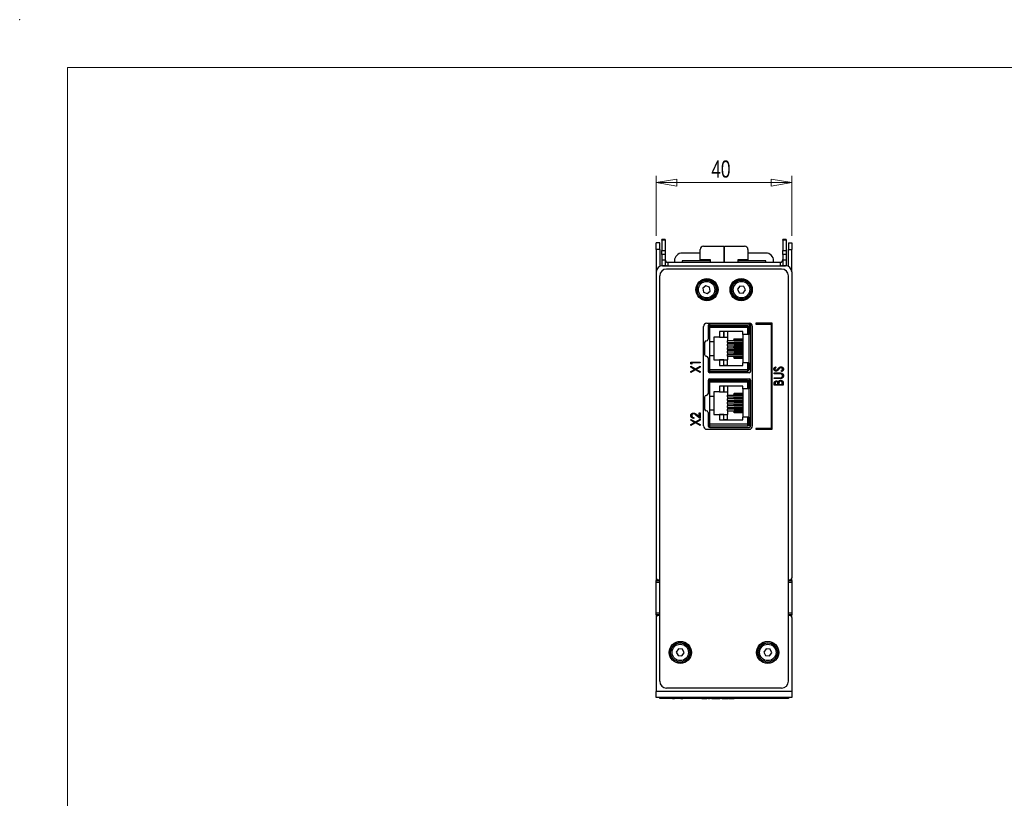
# Model space of a CAD drawing. Header units: millimetres. Extents: x 0 to 420, y 0 to 297.
# Tile 6 of 19: x 0 to 144, y 183 to 297. Entities that reach past the tile are written whole.
import ezdxf

# ---------------------------------------------------------------- set-up
doc = ezdxf.new("R2010")
doc.units = ezdxf.units.MM
doc.header["$PDSIZE"] = -1
doc.styles.add('SLDTEXTSTYLE1', font='TXT', dxfattribs={"width": 0.75})
doc.dimstyles.new('SLDDIMSTYLE0', dxfattribs={"dimtxt": 2.5, "dimasz": 3, "dimexe": 0, "dimexo": 0.0625, "dimtad": 1, "dimdec": 0, "dimlfac": 2, "dimrnd": 1e-09, "dimzin": 12, "dimdsep": 46, "dimtxsty": 'SLDTEXTSTYLE1', "dimblk1": 'CLOSED', "dimblk2": 'CLOSED', "dimsah": 1, "dimcen": 0.09, "dimadec": 0, "dimazin": 3, "dimtfac": 1, "dimtofl": 0, "dimtmove": 0, "dimatfit": 3, "dimldrblk": 'CLOSED', "dimfxl": 1, "dimfrac": 2, "dimtolj": 1, "dimtzin": 12, "dimarcsym": 0})

# ---------------------------------------------------------------- blocks, each defined once
blk = doc.blocks.new('_Closed')
at = {"color": 0, "linetype": 'ByBlock', "lineweight": -2}
for p, q in [((-1, 0.166667), (0, 0)), ((-1, 0.166667), (-1, -0.166667)), ((0, 0), (-1, -0.166667)), ((0, 0), (-1, 0))]:
    blk.add_line(p, q, dxfattribs=at)
blk = doc.blocks.new('_D_1')
at = {"color": 7, "linetype": 'Continuous', "lineweight": 0}
for p, q in [((93.02, 265.41), (93.02, 274.2)), ((112.82, 265.41), (112.82, 274.2)), ((93.02, 273.2), (112.82, 273.2))]:
    blk.add_line(p, q, dxfattribs=at)
at = {"color": 7, "linetype": 'Continuous', "lineweight": 18, "xscale": 3, "yscale": 3}
for p, rotation in [((93.02, 273.2, 1.16), 180.0022297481), ((112.82, 273.2, 1.16), 0.0022297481)]:
    blk.add_blockref('_Closed', p, dxfattribs=dict(at, rotation=rotation))
at = {"color": 7, "linetype": 'Continuous', "lineweight": 18, "insert": (101.07, 276.43), "char_height": 2.5, "attachment_point": 1, "rotation": 0.0022, "style": 'SLDTEXTSTYLE1'}
blk.add_mtext('40', dxfattribs=at)

msp = doc.modelspace()

# ---------------------------------------------------------------- linework, layer by layer
at = {"color": 7, "linetype": 'Continuous', "lineweight": 18}
for p in [(413, 290), (7, 7)]:
    msp.add_line(p, (7, 290), dxfattribs=at)
at = {"color": 7, "linetype": 'Continuous', "lineweight": 25}
for p, q in [((94.32, 264.9), (93.82, 264.9)), ((93.82, 264.81), (93.82, 264.9)), ((94.32, 264.81), (93.82, 264.81)), ((93.82, 264.81), (93.82, 263.26)), ((94.32, 264.9), (94.32, 264.81)), ((94.32, 264.81), (94.32, 263.26)), ((112.02, 264.9), (111.52, 264.9)), ((111.52, 264.81), (111.52, 264.9)), ((112.02, 264.81), (111.52, 264.81)), ((111.52, 264.81), (111.52, 263.26)), ((112.02, 264.9), (112.02, 264.81)), ((112.02, 264.81), (112.02, 263.26)), ((93.52, 264.41), (93.02, 264.41)), ((93.02, 263.41), (93.02, 264.41)), ((93.52, 263.41), (93.02, 263.41)), ((93.02, 263.41), (93.02, 260.22)), ((93.52, 263.41), (93.52, 264.41)), ((93.52, 263.41), (93.52, 260.97)), ((99.42, 261.91), (99.42, 263.41)), ((99.92, 263.91), (102.87, 263.91)), ((102.87, 263.91), (102.87, 261.56)), ((102.97, 261.56), (102.97, 263.91)), ((102.97, 263.91), (105.92, 263.91)), ((106.42, 263.41), (106.42, 261.91)), ((112.32, 264.41), (112.82, 264.41)), ((112.32, 264.41), (112.32, 263.41)), ((112.32, 263.41), (112.82, 263.41)), ((112.32, 260.97), (112.32, 263.41)), ((112.82, 264.41), (112.82, 263.41)), ((112.82, 260.22), (112.82, 263.41)), ((93.82, 263.26), (94.32, 263.26)), ((93.82, 262.71), (93.82, 263.26)), ((94.32, 262.71), (93.82, 262.71)), ((93.82, 262.71), (93.82, 261.91)), ((93.82, 261.91), (94.32, 261.91)), ((93.82, 261.91), (93.82, 261.09)), ((94.32, 263.26), (94.32, 262.71)), ((94.32, 262.71), (94.32, 261.91)), ((94.32, 261.91), (94.32, 261.09)), ((99.42, 262.91), (96.82, 262.91)), ((100.92, 261.91), (99.42, 261.91)), ((100.92, 261.56), (100.92, 261.91)), ((102.97, 262.91), (102.87, 262.91)), ((102.97, 262.76), (102.87, 262.76)), ((106.42, 261.91), (104.92, 261.91)), ((104.92, 261.91), (104.92, 261.56)), ((109.02, 262.91), (106.42, 262.91)), ((111.52, 263.26), (112.02, 263.26)), ((111.52, 262.71), (111.52, 263.26)), ((112.02, 262.71), (111.52, 262.71)), ((111.52, 262.71), (111.52, 261.91)), ((111.52, 261.91), (112.02, 261.91)), ((111.52, 261.91), (111.52, 261.09)), ((112.02, 263.26), (112.02, 262.71)), ((112.02, 262.71), (112.02, 261.91)), ((112.02, 261.91), (112.02, 261.09)), ((93.82, 261.09), (94.32, 261.09)), ((93.82, 261.06), (93.82, 261.09)), ((93.92, 261.06), (111.92, 261.06)), ((94.32, 261.09), (94.32, 261.06)), ((111.32, 260.56), (94.52, 260.56)), ((94.72, 261.56), (94.72, 261.06)), ((94.72, 261.56), (111.12, 261.56)), ((95.67, 261.76), (95.67, 261.56)), ((96.82, 261.76), (96.82, 261.56)), ((100.92, 261.76), (96.82, 261.76)), ((102.97, 261.76), (102.87, 261.76)), ((109.02, 261.76), (104.92, 261.76)), ((109.02, 261.56), (109.02, 261.76)), ((110.17, 261.56), (110.17, 261.76)), ((111.12, 261.56), (111.12, 261.06)), ((111.52, 261.09), (112.02, 261.09)), ((111.52, 261.06), (111.52, 261.09)), ((112.02, 261.09), (112.02, 261.06)), ((93.02, 260.16), (93.02, 215.46)), ((93.52, 200.36), (93.52, 259.56)), ((112.32, 200.36), (112.32, 259.56)), ((112.82, 260.16), (112.82, 215.46)), ((100.28, 258.14), (99.83, 257.78)), ((99.83, 257.78), (99.92, 257.21)), ((100.82, 257.92), (100.28, 258.14)), ((100.91, 257.35), (100.82, 257.92)), ((105.21, 258.08), (104.89, 257.61)), ((104.89, 257.61), (105.14, 257.09)), ((105.79, 258.04), (105.21, 258.08)), ((106.04, 257.52), (105.79, 258.04)), ((99.92, 257.21), (100.45, 256.99)), ((100.45, 256.99), (100.91, 257.35)), ((105.14, 257.09), (105.72, 257.05)), ((105.72, 257.05), (106.04, 257.52)), ((99.92, 237.66), (99.92, 252.16)), ((100.42, 252.66), (106.57, 252.66)), ((100.58, 252.26), (100.58, 250.33)), ((100.83, 252.26), (100.83, 252.51)), ((106.58, 252.51), (100.83, 252.51)), ((100.83, 252.01), (100.83, 252.26)), ((106.33, 252.26), (100.83, 252.26)), ((100.83, 252.26), (101.43, 252.26)), ((100.83, 252.26), (101.43, 252.26)), ((100.83, 252.26), (106.33, 252.26)), ((106.33, 252.01), (100.83, 252.01)), ((100.83, 249.97), (100.83, 252.01)), ((101.43, 252.26), (101.43, 252.26)), ((106.33, 252.26), (106.33, 252.01)), ((106.33, 252.26), (106.33, 252.26)), ((106.58, 252.01), (106.33, 252.01)), ((106.33, 252.01), (106.33, 251.03)), ((106.58, 252.51), (106.58, 252.01)), ((106.58, 252.01), (106.58, 251.03)), ((106.58, 252.01), (106.58, 252.01)), ((106.58, 245.91), (106.58, 252.01)), ((106.83, 245.66), (106.83, 252.26)), ((107.07, 237.66), (107.07, 252.16)), ((109.94, 252.66), (107.57, 252.66)), ((107.57, 252.66), (107.57, 252.54)), ((107.57, 252.54), (109.82, 252.54)), ((109.82, 252.54), (109.82, 237.29)), ((109.94, 237.16), (109.94, 252.66)), ((102.26, 250.61), (101.43, 250.61)), ((101.43, 250.61), (101.43, 249.97)), ((105.68, 251.43), (102.26, 251.43)), ((102.26, 251.43), (102.26, 250.61)), ((102.26, 251.43), (102.26, 250.61)), ((102.26, 250.61), (102.26, 250.61)), ((102.26, 250.61), (102.87, 250.61)), ((102.87, 251.43), (102.87, 250.61)), ((102.87, 250.61), (102.87, 251.43)), ((102.87, 250.61), (102.87, 250.61)), ((102.87, 250.61), (103.43, 250.61)), ((103.43, 251.43), (103.43, 250.61)), ((103.43, 250.61), (103.43, 250.1)), ((105.68, 250.34), (104.41, 250.34)), ((105.68, 251.03), (105.68, 251.43)), ((106.33, 251.03), (105.68, 251.03)), ((105.68, 251.03), (105.68, 246.89)), ((106.58, 251.03), (106.33, 251.03)), ((106.58, 246.89), (106.58, 251.03)), ((100.08, 249.83), (100.08, 248.09)), ((100.83, 247.94), (100.83, 249.97)), ((100.83, 249.97), (101.43, 249.97)), ((101.43, 249.97), (101.43, 247.94)), ((105.68, 250.1), (103.43, 250.1)), ((103.43, 249.85), (103.43, 250.1)), ((103.43, 249.85), (105.68, 249.85)), ((103.43, 249.85), (103.43, 249.59)), ((105.68, 249.59), (103.43, 249.59)), ((103.43, 249.35), (103.43, 249.59)), ((103.43, 249.35), (105.68, 249.35)), ((103.43, 249.35), (103.43, 249.08)), ((103.43, 248.84), (103.43, 249.08)), ((103.43, 249.08), (105.68, 249.08)), ((105.68, 250.23), (104.31, 250.23)), ((105.68, 249.72), (104.31, 249.72)), ((105.68, 249.21), (104.31, 249.21)), ((104.41, 250.11), (105.68, 250.11)), ((105.68, 249.84), (104.41, 249.84)), ((104.41, 249.61), (105.68, 249.61)), ((105.68, 249.33), (104.41, 249.33)), ((104.41, 249.1), (105.68, 249.1)), ((100.58, 247.59), (100.58, 245.66)), ((100.83, 245.91), (100.83, 247.94)), ((100.83, 247.94), (101.43, 247.94)), ((101.43, 247.94), (101.43, 247.31)), ((103.43, 248.84), (105.68, 248.84)), ((103.43, 248.84), (103.43, 248.57)), ((105.68, 248.57), (103.43, 248.57)), ((103.43, 248.33), (103.43, 248.57)), ((103.43, 248.33), (105.68, 248.33)), ((103.43, 248.33), (103.43, 248.07)), ((103.43, 248.07), (105.68, 248.07)), ((103.43, 247.82), (103.43, 248.07)), ((103.43, 247.82), (105.68, 247.82)), ((103.43, 247.82), (103.43, 247.31)), ((105.68, 248.71), (104.31, 248.71)), ((105.68, 248.2), (104.31, 248.2)), ((105.68, 247.69), (104.31, 247.69)), ((105.68, 248.82), (104.41, 248.82)), ((104.41, 248.59), (105.68, 248.59)), ((105.68, 248.31), (104.41, 248.31)), ((104.41, 248.08), (105.68, 248.08)), ((105.68, 247.8), (104.41, 247.8)), ((104.41, 247.57), (105.68, 247.57)), ((98.09, 246.73), (98.09, 246.97)), ((98.09, 246.97), (99.42, 246.97)), ((98.23, 246.66), (98.09, 246.73)), ((98.09, 246.22), (98.09, 246.36)), ((98.09, 246.36), (98.74, 245.99)), ((98.62, 245.92), (98.09, 246.22)), ((99.42, 246.85), (98.23, 246.85)), ((98.23, 246.85), (98.23, 246.66)), ((98.74, 245.99), (99.42, 246.38)), ((99.42, 246.24), (98.86, 245.92)), ((99.42, 246.97), (99.42, 246.85)), ((99.42, 246.38), (99.42, 246.24)), ((101.43, 247.31), (102.26, 247.31)), ((101.43, 247.31), (101.43, 247.31)), ((101.43, 247.31), (101.43, 247.31)), ((101.43, 247.31), (103.43, 247.31)), ((102.26, 247.31), (102.26, 246.48)), ((102.87, 247.31), (102.26, 247.31)), ((102.26, 247.31), (102.26, 247.31)), ((102.26, 247.31), (102.26, 246.48)), ((102.26, 246.48), (105.68, 246.48)), ((102.26, 246.48), (102.87, 246.48)), ((102.26, 246.48), (102.26, 246.48)), ((102.87, 247.31), (103.43, 247.31)), ((102.87, 247.31), (102.87, 247.31)), ((102.87, 246.48), (102.87, 247.31)), ((102.87, 246.48), (102.87, 247.31)), ((102.87, 246.48), (102.87, 246.48)), ((103.43, 246.48), (102.87, 246.48)), ((103.43, 246.48), (103.43, 247.31)), ((103.43, 246.48), (105.68, 246.48)), ((106.33, 246.89), (105.68, 246.89)), ((105.68, 246.48), (105.68, 246.89)), ((106.58, 246.89), (105.68, 246.89)), ((105.68, 246.89), (105.68, 246.89)), ((106.33, 246.89), (106.33, 245.91)), ((106.33, 246.89), (106.58, 246.89)), ((106.58, 246.89), (106.58, 246.89)), ((106.58, 246.89), (106.58, 245.91)), ((110.43, 246.27), (110.52, 246.17)), ((98.09, 245.61), (98.62, 245.92)), ((98.74, 245.85), (98.09, 245.47)), ((98.09, 245.47), (98.09, 245.61)), ((99.42, 245.45), (98.74, 245.85)), ((98.86, 245.92), (99.42, 245.59)), ((99.42, 245.59), (99.42, 245.45)), ((100.83, 245.91), (106.33, 245.91)), ((100.83, 245.66), (100.83, 245.91)), ((100.83, 245.41), (100.83, 245.66)), ((100.83, 245.66), (106.33, 245.66)), ((100.83, 245.66), (101.43, 245.66)), ((106.58, 245.41), (100.83, 245.41)), ((106.58, 245.91), (106.33, 245.91)), ((106.33, 245.91), (106.33, 245.66)), ((106.56, 245.8), (106.56, 245.8)), ((106.58, 245.91), (106.58, 245.91)), ((106.58, 245.91), (106.58, 245.86)), ((106.58, 245.86), (106.58, 245.86)), ((110.24, 245.27), (110.24, 245.39)), ((110.24, 245.39), (111.04, 245.39)), ((111.04, 245.27), (110.24, 245.27)), ((110.24, 244.58), (110.24, 244.69)), ((110.24, 244.69), (111.04, 244.69)), ((111.31, 245.58), (111.25, 245.68)), ((100.58, 244.29), (100.58, 242.36)), ((100.83, 244.29), (100.83, 244.54)), ((100.83, 244.54), (106.58, 244.54)), ((100.83, 244.04), (100.83, 244.29)), ((106.33, 244.29), (100.83, 244.29)), ((100.83, 244.29), (101.43, 244.29)), ((100.83, 244.29), (101.43, 244.29)), ((100.83, 244.29), (106.33, 244.29)), ((106.33, 244.04), (100.83, 244.04)), ((100.83, 242.01), (100.83, 244.04)), ((101.43, 244.29), (101.43, 244.29)), ((105.68, 243.47), (102.26, 243.47)), ((102.26, 243.47), (102.26, 242.64)), ((102.26, 243.47), (102.26, 242.64)), ((102.87, 242.64), (102.87, 243.47)), ((102.87, 243.47), (102.87, 242.64)), ((103.43, 243.47), (103.43, 242.64)), ((105.68, 243.06), (105.68, 243.47)), ((106.33, 244.29), (106.33, 244.04)), ((106.33, 244.29), (106.33, 244.29)), ((106.58, 244.04), (106.33, 244.04)), ((106.33, 244.04), (106.33, 243.06)), ((106.58, 244.54), (106.58, 244.04)), ((106.58, 244.04), (106.58, 243.06)), ((106.58, 244.04), (106.58, 244.04)), ((106.58, 237.94), (106.58, 244.04)), ((106.83, 237.69), (106.83, 244.29)), ((111.04, 244.58), (110.24, 244.58)), ((110.24, 243.59), (110.24, 243.83)), ((111.57, 243.59), (110.24, 243.59)), ((110.38, 243.85), (110.38, 243.71)), ((110.38, 243.71), (110.8, 243.71)), ((110.8, 243.71), (110.8, 243.78)), ((110.94, 243.78), (110.94, 243.71)), ((110.94, 243.71), (111.43, 243.71)), ((111.43, 243.71), (111.43, 243.86)), ((111.57, 243.93), (111.57, 243.59)), ((100.08, 241.86), (100.08, 240.12)), ((100.83, 239.98), (100.83, 242.01)), ((100.83, 242.01), (101.43, 242.01)), ((102.26, 242.64), (101.43, 242.64)), ((101.43, 242.64), (101.43, 242.01)), ((101.43, 242.01), (101.43, 239.98)), ((102.26, 242.64), (102.26, 242.64)), ((102.26, 242.64), (102.87, 242.64)), ((102.87, 242.64), (102.87, 242.64)), ((102.87, 242.64), (103.43, 242.64)), ((103.43, 242.64), (103.43, 242.13)), ((103.43, 241.89), (103.43, 242.13)), ((103.43, 242.13), (105.68, 242.13)), ((103.43, 241.89), (105.68, 241.89)), ((103.43, 241.89), (103.43, 241.62)), ((105.68, 242.26), (104.31, 242.26)), ((105.68, 241.75), (104.31, 241.75)), ((105.68, 242.38), (104.41, 242.38)), ((104.41, 242.15), (105.68, 242.15)), ((105.68, 241.87), (104.41, 241.87)), ((106.33, 243.06), (105.68, 243.06)), ((105.68, 243.06), (105.68, 238.92)), ((106.58, 243.06), (106.33, 243.06)), ((106.58, 238.92), (106.58, 243.06)), ((106.58, 243.06), (106.58, 243.06)), ((105.68, 241.62), (103.43, 241.62)), ((103.43, 241.38), (103.43, 241.62)), ((103.43, 241.38), (105.68, 241.38)), ((103.43, 241.38), (103.43, 241.11)), ((105.68, 241.11), (103.43, 241.11)), ((103.43, 240.87), (103.43, 241.11)), ((103.43, 240.87), (105.68, 240.87)), ((103.43, 240.87), (103.43, 240.61)), ((105.68, 240.61), (103.43, 240.61)), ((103.43, 240.36), (103.43, 240.61)), ((103.43, 240.36), (105.68, 240.36)), ((103.43, 240.36), (103.43, 240.1)), ((105.68, 241.25), (104.31, 241.25)), ((105.68, 240.74), (104.31, 240.74)), ((104.41, 241.64), (105.68, 241.64)), ((105.68, 241.36), (104.41, 241.36)), ((104.41, 241.13), (105.68, 241.13)), ((105.68, 240.85), (104.41, 240.85)), ((104.41, 240.62), (105.68, 240.62)), ((105.68, 240.35), (104.41, 240.35)), ((98.5, 238.88), (98.5, 238.76)), ((99.42, 238.72), (98.87, 239.19)), ((98.93, 239.3), (99.28, 239)), ((99.28, 239.56), (99.42, 239.56)), ((99.28, 239), (99.28, 239.56)), ((99.42, 239.56), (99.42, 238.72)), ((100.58, 239.62), (100.58, 237.69)), ((100.83, 237.94), (100.83, 239.98)), ((100.83, 239.98), (101.43, 239.98)), ((101.43, 239.98), (101.43, 239.34)), ((101.43, 239.34), (102.26, 239.34)), ((101.43, 239.34), (101.43, 239.34)), ((101.43, 239.34), (103.43, 239.34)), ((102.26, 239.34), (102.26, 238.52)), ((102.26, 239.34), (102.26, 238.52)), ((102.26, 239.34), (102.26, 239.34)), ((102.87, 239.34), (102.26, 239.34)), ((102.87, 239.34), (103.43, 239.34)), ((102.87, 239.34), (102.87, 239.34)), ((102.87, 238.52), (102.87, 239.34)), ((102.87, 238.52), (102.87, 239.34)), ((105.68, 240.1), (103.43, 240.1)), ((103.43, 239.85), (103.43, 240.1)), ((103.43, 239.85), (105.68, 239.85)), ((103.43, 239.85), (103.43, 239.34)), ((103.43, 238.52), (103.43, 239.34)), ((105.68, 240.23), (104.31, 240.23)), ((105.68, 239.72), (104.31, 239.72)), ((104.41, 240.12), (105.68, 240.12)), ((105.68, 239.84), (104.41, 239.84)), ((104.41, 239.61), (105.68, 239.61)), ((106.33, 238.92), (105.68, 238.92)), ((105.68, 238.52), (105.68, 238.92)), ((106.58, 238.92), (105.68, 238.92)), ((106.33, 238.92), (106.33, 237.94)), ((106.33, 238.92), (106.58, 238.92)), ((106.58, 238.92), (106.58, 237.94)), ((98.09, 238.61), (98.74, 238.24)), ((98.09, 238.47), (98.09, 238.61)), ((98.62, 238.17), (98.09, 238.47)), ((98.09, 237.86), (98.62, 238.17)), ((98.74, 238.1), (98.09, 237.72)), ((98.09, 237.72), (98.09, 237.86)), ((98.74, 238.24), (99.42, 238.63)), ((99.42, 237.7), (98.74, 238.1)), ((99.42, 238.49), (98.86, 238.17)), ((98.86, 238.17), (99.42, 237.84)), ((99.42, 238.63), (99.42, 238.49)), ((99.42, 237.84), (99.42, 237.7)), ((100.83, 237.94), (106.33, 237.94)), ((100.83, 237.69), (100.83, 237.94)), ((100.83, 237.44), (100.83, 237.69)), ((100.83, 237.69), (106.33, 237.69)), ((100.83, 237.69), (101.43, 237.69)), ((100.83, 237.44), (106.58, 237.44)), ((100.83, 237.44), (106.58, 237.44)), ((102.26, 238.52), (105.68, 238.52)), ((102.26, 238.52), (102.87, 238.52)), ((102.26, 238.52), (102.26, 238.52)), ((102.87, 238.52), (102.87, 238.52)), ((103.43, 238.52), (102.87, 238.52)), ((103.43, 238.52), (105.68, 238.52)), ((106.58, 237.94), (106.33, 237.94)), ((106.33, 237.94), (106.33, 237.69)), ((106.58, 237.69), (106.37, 237.69)), ((106.56, 237.83), (106.56, 237.83)), ((106.58, 237.94), (106.58, 237.94)), ((106.58, 237.94), (106.58, 237.69)), ((100.42, 237.16), (106.57, 237.16)), ((107.57, 237.29), (107.57, 237.16)), ((109.82, 237.29), (107.57, 237.29)), ((107.57, 237.16), (109.94, 237.16)), ((93.02, 215.43), (93.02, 215.06)), ((93.02, 215.06), (93.52, 215.06)), ((93.02, 214.76), (93.02, 215.06)), ((93.02, 210.36), (93.02, 214.76)), ((93.32, 215.16), (93.52, 215.16)), ((112.32, 215.16), (112.52, 215.16)), ((112.32, 215.06), (112.82, 215.06)), ((112.82, 215.06), (112.82, 215.43)), ((112.82, 215.06), (112.82, 214.76)), ((112.82, 214.76), (112.82, 210.36)), ((93.02, 210.06), (93.02, 210.36)), ((93.52, 210.06), (93.02, 210.06)), ((93.02, 210.06), (93.02, 209.7)), ((112.82, 210.06), (112.32, 210.06)), ((112.82, 210.36), (112.82, 210.06)), ((112.82, 209.7), (112.82, 210.06)), ((93.02, 209.66), (93.02, 198.86)), ((93.52, 209.96), (93.32, 209.96)), ((112.52, 209.96), (112.32, 209.96)), ((112.82, 209.66), (112.82, 198.86)), ((96.27, 205.08), (95.94, 204.61)), ((95.94, 204.61), (96.2, 204.09)), ((96.84, 205.04), (96.27, 205.08)), ((96.77, 204.05), (97.1, 204.52)), ((97.1, 204.52), (96.84, 205.04)), ((109.06, 205.08), (108.74, 204.61)), ((108.74, 204.61), (108.99, 204.09)), ((109.64, 205.04), (109.06, 205.08)), ((109.57, 204.05), (109.89, 204.52)), ((109.89, 204.52), (109.64, 205.04)), ((96.2, 204.09), (96.77, 204.05)), ((108.99, 204.09), (109.57, 204.05)), ((112.82, 198.86), (93.02, 198.86)), ((93.02, 197.96), (93.02, 198.86)), ((111.32, 199.36), (94.52, 199.36)), ((112.82, 198.86), (112.82, 197.96)), ((112.82, 197.96), (93.02, 197.96)), ((93.52, 197.84), (93.52, 197.96)), ((94.52, 197.84), (93.52, 197.84)), ((94.52, 197.96), (94.52, 197.84)), ((111.32, 197.84), (94.52, 197.84)), ((95.41, 197.83), (95.41, 197.84)), ((95.41, 197.83), (95.7, 197.83)), ((95.7, 197.83), (95.7, 197.84)), ((96.04, 197.83), (96.04, 197.84)), ((96.33, 197.83), (96.33, 197.84)), ((96.63, 197.83), (96.63, 197.84)), ((96.63, 197.83), (96.92, 197.83)), ((96.92, 197.83), (96.92, 197.84)), ((97.25, 197.83), (97.25, 197.84)), ((97.55, 197.83), (97.55, 197.84)), ((97.57, 197.83), (97.57, 197.84)), ((97.81, 197.83), (97.81, 197.84)), ((98.58, 197.83), (98.58, 197.84)), ((99.36, 197.83), (99.36, 197.84)), ((99.37, 197.83), (99.37, 197.84)), ((99.49, 197.83), (99.37, 197.83)), ((99.66, 197.83), (99.49, 197.83)), ((99.66, 197.83), (99.66, 197.84)), ((99.66, 197.83), (100.4, 197.83)), ((100.4, 197.83), (100.4, 197.84)), ((100.62, 197.83), (100.4, 197.83)), ((100.62, 197.83), (100.62, 197.84)), ((100.66, 197.83), (100.62, 197.83)), ((100.66, 197.83), (100.66, 197.84)), ((100.66, 197.83), (100.8, 197.83)), ((100.8, 197.83), (100.8, 197.84)), ((101.13, 197.83), (100.8, 197.83)), ((101.13, 197.83), (101.13, 197.84)), ((101.13, 197.83), (101.16, 197.83)), ((101.16, 197.83), (101.16, 197.84)), ((101.16, 197.83), (102.15, 197.83)), ((102.15, 197.83), (102.15, 197.84)), ((102.15, 197.83), (102.29, 197.83)), ((102.29, 197.83), (102.29, 197.84)), ((102.66, 197.83), (102.66, 197.84)), ((102.66, 197.83), (103.49, 197.83)), ((103.49, 197.83), (103.49, 197.84)), ((103.59, 197.83), (103.59, 197.84)), ((103.59, 197.83), (104.39, 197.83)), ((104.39, 197.83), (104.39, 197.84)), ((111.32, 197.84), (111.32, 197.96)), ((112.32, 197.84), (111.32, 197.84)), ((112.32, 197.96), (112.32, 197.84))]:
    msp.add_line(p, q, dxfattribs=at)
at = {"color": 8, "linetype": 'Continuous', "lineweight": 25}
for p, q in [((93.52, 214.76), (93.02, 214.76)), ((112.82, 214.76), (112.32, 214.76)), ((93.02, 210.36), (93.52, 210.36)), ((112.32, 210.36), (112.82, 210.36)), ((99.49, 197.83), (99.49, 197.84))]:
    msp.add_line(p, q, dxfattribs=at)
at = {"color": 7, "linetype": 'Continuous', "lineweight": 25}
for centre, radius in [((100.42, 257.56), 1.62), ((100.37, 257.56), 1.57), ((105.42, 257.56), 1.62), ((105.46, 257.56), 1.57), ((100.37, 257.56), 1.4), ((100.37, 257.56), 1.2), ((105.47, 257.56), 1.4), ((105.47, 257.56), 1.2), ((96.54, 204.56), 1.62), ((96.52, 204.56), 1.57), ((96.52, 204.56), 1.4), ((96.52, 204.56), 1.2), ((109.29, 204.56), 1.62), ((109.32, 204.56), 1.58), ((109.32, 204.56), 1.4), ((109.32, 204.56), 1.2)]:
    msp.add_circle(centre, radius, dxfattribs=at)
for centre, radius, start, end in [((99.92, 263.41), 0.5, 90, 180), ((105.92, 263.41), 0.5, 0, 90), ((94.72, 261.96), 0.4, 180, 270), ((96.82, 261.76), 1.15, 90, 180), ((109.02, 261.76), 1.15, 0, 90), ((111.12, 261.96), 0.4, 270, 0), ((93.92, 260.16), 0.9, 90, 180), ((94.52, 259.56), 1, 90, 180), ((94.72, 261.96), 0.9, 243.6122, 270), ((111.12, 261.96), 0.9, 270, 296.3878), ((111.32, 259.56), 1, 0, 90), ((111.92, 260.16), 0.9, 0, 90), ((100.42, 252.16), 0.5, 90, 180), ((100.83, 252.26), 0.25, 90, 180), ((106.33, 252.01), 0.25, 0, 90), ((106.33, 252.01), 0.25, 0, 90), ((106.57, 252.16), 0.5, 0, 90), ((106.58, 252.26), 0.25, 0, 90), ((104.42, 250.23), 0.11, 92.9522, 182.6752), ((100.33, 249.83), 0.25, 90, 180), ((100.33, 250.33), 0.25, 270, 0), ((104.42, 250.22), 0.11, 177.3248, 267.0474), ((104.42, 249.73), 0.11, 92.952, 182.6754), ((104.42, 249.72), 0.11, 177.3248, 267.0474), ((104.42, 249.22), 0.11, 92.9517, 182.6757), ((104.42, 249.21), 0.11, 177.3243, 267.0483), ((100.33, 248.09), 0.25, 180, 270), ((100.33, 247.59), 0.25, 0, 90), ((104.42, 248.71), 0.11, 92.9517, 182.6757), ((104.42, 248.7), 0.11, 177.3243, 267.0483), ((104.42, 248.2), 0.11, 92.9517, 182.6757), ((104.42, 248.19), 0.11, 177.3243, 267.0483), ((104.42, 247.69), 0.11, 92.9526, 182.6752), ((104.42, 247.68), 0.11, 177.3246, 267.048), ((100.83, 245.66), 0.25, 180, 270), ((106.33, 245.91), 0.25, 270, 0), ((106.33, 245.91), 0.25, 333.4349, 0), ((106.58, 245.66), 0.25, 270, 0), ((100.83, 244.29), 0.25, 90, 180), ((106.33, 244.04), 0.25, 0, 90), ((106.33, 244.04), 0.25, 0, 90), ((106.58, 244.29), 0.25, 0, 90), ((100.33, 241.86), 0.25, 90, 180), ((100.33, 242.36), 0.25, 270, 0), ((104.42, 242.27), 0.11, 92.9522, 182.6752), ((104.42, 242.26), 0.11, 177.3239, 267.0488), ((104.42, 241.76), 0.11, 92.9531, 182.6743), ((104.42, 241.75), 0.11, 177.3249, 267.0469), ((104.42, 241.25), 0.11, 92.9512, 182.6761), ((104.42, 241.24), 0.11, 177.3248, 267.0478), ((104.42, 240.74), 0.11, 92.9522, 182.6752), ((104.42, 240.73), 0.11, 177.3239, 267.0488), ((104.42, 240.24), 0.11, 92.9512, 182.6761), ((100.33, 240.12), 0.25, 180, 270), ((100.33, 239.62), 0.25, 0, 90), ((104.42, 240.22), 0.11, 177.3248, 267.0478), ((104.42, 239.73), 0.11, 92.9522, 182.6752), ((104.42, 239.72), 0.11, 177.3239, 267.0488), ((100.42, 237.66), 0.5, 180, 270), ((100.83, 237.69), 0.25, 180, 270), ((106.33, 237.94), 0.25, 270, 0), ((106.33, 237.94), 0.25, 333.4349, 0), ((106.57, 237.66), 0.5, 270, 0), ((106.58, 237.69), 0.25, 270, 0), ((106.58, 237.69), 0.25, 270, 0), ((93.32, 215.46), 0.3, 180, 270), ((112.52, 215.46), 0.3, 270, 0), ((93.32, 209.66), 0.3, 90, 180), ((112.52, 209.66), 0.3, 0, 90), ((94.52, 200.36), 1, 180, 270), ((111.32, 200.36), 1, 270, 0)]:
    msp.add_arc(centre, radius, start, end, dxfattribs=at)
for points, knots in [([(102.87, 262.4), (102.87, 262.4), (102.9, 262.41), (102.94, 262.4), (102.97, 262.4)], [0, 0, 0, 0, 0.095362, 1, 1, 1, 1]), ([(110.21, 245.95), (110.21, 245.97), (110.21, 246), (110.22, 246.04), (110.24, 246.08), (110.25, 246.11), (110.27, 246.13), (110.29, 246.15), (110.31, 246.17), (110.33, 246.19), (110.35, 246.21), (110.38, 246.23), (110.4, 246.25), (110.42, 246.26), (110.43, 246.27)], [0, 0, 0, 0, 0.103822, 0.205919, 0.309231, 0.415653, 0.47222, 0.532858, 0.597819, 0.667857, 0.743177, 0.823448, 0.908942, 1, 1, 1, 1]), ([(110.52, 246.17), (110.51, 246.17), (110.49, 246.15), (110.47, 246.14), (110.45, 246.12), (110.43, 246.11), (110.41, 246.09), (110.4, 246.08), (110.39, 246.07), (110.38, 246.05), (110.36, 246.03), (110.35, 246), (110.35, 245.98), (110.35, 245.96), (110.35, 245.95)], [0, 0, 0, 0, 0.102557, 0.196911, 0.284395, 0.364416, 0.437215, 0.503536, 0.563602, 0.61645, 0.714669, 0.808954, 0.904132, 1, 1, 1, 1]), ([(110.82, 246.01), (110.83, 246.03), (110.85, 246.05), (110.88, 246.09), (110.91, 246.12), (110.94, 246.15), (110.96, 246.17), (110.99, 246.19), (111.02, 246.21), (111.05, 246.23), (111.09, 246.26), (111.14, 246.27), (111.19, 246.29), (111.23, 246.29), (111.24, 246.29)], [0, 0, 0, 0, 0.093761, 0.181614, 0.264342, 0.341677, 0.41338, 0.479975, 0.541968, 0.599292, 0.705911, 0.807015, 0.904485, 1, 1, 1, 1]), ([(111.11, 246.13), (111.1, 246.12), (111.09, 246.11), (111.06, 246.09), (111.04, 246.07), (111.01, 246.05), (110.99, 246.02), (110.96, 245.99), (110.93, 245.95), (110.91, 245.93), (110.9, 245.92)], [0, 0, 0, 0, 0.092213, 0.193119, 0.303009, 0.423363, 0.552489, 0.69176, 0.840671, 1, 1, 1, 1]), ([(111.24, 246.17), (111.23, 246.17), (111.21, 246.17), (111.18, 246.16), (111.14, 246.15), (111.12, 246.13), (111.11, 246.13)], [0, 0, 0, 0, 0.238336, 0.482311, 0.73314, 1, 1, 1, 1]), ([(111.24, 246.29), (111.26, 246.29), (111.28, 246.29), (111.31, 246.28), (111.35, 246.28), (111.38, 246.26), (111.41, 246.25), (111.44, 246.23), (111.47, 246.21), (111.5, 246.19), (111.52, 246.16), (111.54, 246.14), (111.56, 246.11), (111.58, 246.08), (111.59, 246.05), (111.6, 246.01), (111.6, 245.98), (111.6, 245.96), (111.6, 245.94)], [0, 0, 0, 0, 0.064367, 0.127345, 0.188922, 0.250384, 0.312021, 0.374404, 0.437663, 0.502985, 0.567803, 0.63098, 0.692076, 0.752595, 0.813028, 0.874016, 0.936113, 1, 1, 1, 1]), ([(111.47, 245.94), (111.47, 245.95), (111.46, 245.97), (111.46, 246), (111.45, 246.03), (111.44, 246.06), (111.42, 246.08), (111.4, 246.11), (111.38, 246.13), (111.35, 246.14), (111.33, 246.15), (111.3, 246.16), (111.27, 246.17), (111.25, 246.17), (111.24, 246.17)], [0, 0, 0, 0, 0.0867787, 0.1720119, 0.2570004, 0.3440912, 0.4303473, 0.5137866, 0.5956239, 0.6775651, 0.75969, 0.8399959, 0.9191329, 1, 1, 1, 1]), ([(110.52, 245.66), (110.51, 245.66), (110.48, 245.66), (110.44, 245.67), (110.4, 245.68), (110.36, 245.7), (110.33, 245.72), (110.3, 245.74), (110.27, 245.77), (110.25, 245.8), (110.23, 245.84), (110.22, 245.88), (110.21, 245.91), (110.21, 245.94), (110.21, 245.95)], [0, 0, 0, 0, 0.088291, 0.174419, 0.258423, 0.342317, 0.425287, 0.506935, 0.587922, 0.670559, 0.753145, 0.834844, 0.916686, 1, 1, 1, 1]), ([(110.35, 245.95), (110.35, 245.94), (110.35, 245.91), (110.36, 245.88), (110.37, 245.85), (110.39, 245.83), (110.42, 245.81), (110.45, 245.79), (110.48, 245.78), (110.5, 245.78), (110.51, 245.78)], [0, 0, 0, 0, 0.133507, 0.258557, 0.380724, 0.504971, 0.628085, 0.748901, 0.871477, 1, 1, 1, 1]), ([(110.51, 245.78), (110.52, 245.78), (110.54, 245.78), (110.56, 245.78), (110.58, 245.79), (110.6, 245.8), (110.62, 245.81), (110.64, 245.82), (110.66, 245.84), (110.68, 245.85), (110.68, 245.86)], [0, 0, 0, 0, 0.110385, 0.220503, 0.331137, 0.443585, 0.563154, 0.695062, 0.839762, 1, 1, 1, 1]), ([(110.72, 245.73), (110.71, 245.72), (110.7, 245.71), (110.67, 245.7), (110.65, 245.69), (110.62, 245.68), (110.6, 245.67), (110.57, 245.66), (110.55, 245.66), (110.53, 245.66), (110.52, 245.66)], [0, 0, 0, 0, 0.130877, 0.257719, 0.382316, 0.506626, 0.628302, 0.751527, 0.87547, 1, 1, 1, 1]), ([(110.68, 245.86), (110.69, 245.86), (110.69, 245.86), (110.7, 245.88), (110.72, 245.89), (110.73, 245.91), (110.75, 245.93), (110.77, 245.95), (110.79, 245.98), (110.81, 246), (110.82, 246.01)], [0, 0, 0, 0, 0.053039, 0.126288, 0.218872, 0.334457, 0.469409, 0.625738, 0.802267, 1, 1, 1, 1]), ([(110.9, 245.92), (110.89, 245.91), (110.87, 245.88), (110.84, 245.85), (110.82, 245.82), (110.79, 245.79), (110.77, 245.77), (110.75, 245.75), (110.74, 245.74), (110.73, 245.73), (110.72, 245.73)], [0, 0, 0, 0, 0.179535, 0.344506, 0.492131, 0.62464, 0.742099, 0.843179, 0.92954, 1, 1, 1, 1]), ([(111.04, 245.39), (111.06, 245.39), (111.09, 245.39), (111.13, 245.39), (111.17, 245.39), (111.2, 245.38), (111.24, 245.38), (111.27, 245.37), (111.3, 245.37), (111.33, 245.36), (111.36, 245.35), (111.38, 245.34), (111.41, 245.32), (111.43, 245.31), (111.46, 245.29), (111.48, 245.27), (111.5, 245.25), (111.52, 245.23), (111.54, 245.2), (111.56, 245.18), (111.57, 245.15), (111.58, 245.12), (111.59, 245.09), (111.6, 245.06), (111.6, 245.03), (111.6, 245.01), (111.6, 244.99)], [0, 0, 0, 0, 0.055741, 0.108782, 0.159483, 0.20722, 0.252436, 0.295103, 0.335609, 0.373517, 0.409957, 0.446416, 0.482967, 0.519684, 0.557168, 0.594999, 0.634172, 0.674127, 0.714136, 0.754079, 0.793688, 0.83312, 0.873373, 0.914549, 0.95654, 1, 1, 1, 1]), ([(111.24, 245.26), (111.24, 245.26), (111.23, 245.26), (111.21, 245.26), (111.19, 245.27), (111.17, 245.27), (111.14, 245.27), (111.11, 245.27), (111.07, 245.27), (111.05, 245.27), (111.04, 245.27)], [0, 0, 0, 0, 0.069596, 0.155423, 0.257515, 0.37358, 0.506166, 0.6554, 0.819993, 1, 1, 1, 1]), ([(111.04, 244.69), (111.05, 244.69), (111.07, 244.69), (111.1, 244.69), (111.13, 244.69), (111.15, 244.7), (111.17, 244.7), (111.19, 244.7), (111.2, 244.7), (111.21, 244.7), (111.21, 244.7)], [0, 0, 0, 0, 0.191105, 0.362655, 0.516171, 0.650128, 0.766034, 0.862527, 0.941006, 1, 1, 1, 1]), ([(111.32, 244.6), (111.32, 244.6), (111.3, 244.59), (111.27, 244.59), (111.25, 244.58), (111.21, 244.58), (111.18, 244.58), (111.14, 244.58), (111.09, 244.58), (111.06, 244.58), (111.04, 244.58)], [0, 0, 0, 0, 0.077936, 0.169149, 0.274074, 0.391816, 0.523462, 0.668216, 0.827041, 1, 1, 1, 1]), ([(111.21, 244.7), (111.23, 244.7), (111.25, 244.7), (111.28, 244.71), (111.32, 244.73), (111.34, 244.74), (111.37, 244.76), (111.39, 244.79), (111.41, 244.81), (111.43, 244.85), (111.45, 244.88), (111.46, 244.92), (111.46, 244.95), (111.47, 244.98), (111.47, 244.99)], [0, 0, 0, 0, 0.0889375, 0.1727267, 0.251185, 0.3263801, 0.4009876, 0.479456, 0.5624606, 0.6520321, 0.742988, 0.8310174, 0.9158505, 1, 1, 1, 1]), ([(111.47, 244.99), (111.47, 245), (111.46, 245.02), (111.46, 245.05), (111.45, 245.08), (111.44, 245.11), (111.42, 245.13), (111.41, 245.16), (111.39, 245.18), (111.36, 245.2), (111.34, 245.22), (111.31, 245.24), (111.28, 245.25), (111.25, 245.25), (111.24, 245.26)], [0, 0, 0, 0, 0.081412, 0.161686, 0.242811, 0.324775, 0.407586, 0.488453, 0.56979, 0.650718, 0.733306, 0.819186, 0.907133, 1, 1, 1, 1]), ([(111.25, 245.68), (111.26, 245.69), (111.3, 245.71), (111.34, 245.74), (111.38, 245.77), (111.41, 245.8), (111.44, 245.83), (111.45, 245.87), (111.46, 245.9), (111.47, 245.93), (111.47, 245.94)], [0, 0, 0, 0, 0.165307, 0.315251, 0.451801, 0.576089, 0.690151, 0.796612, 0.898685, 1, 1, 1, 1]), ([(111.6, 245.94), (111.6, 245.93), (111.6, 245.92), (111.6, 245.89), (111.59, 245.86), (111.59, 245.84), (111.58, 245.81), (111.56, 245.79), (111.55, 245.76), (111.54, 245.74), (111.52, 245.72), (111.5, 245.7), (111.47, 245.68), (111.45, 245.65), (111.42, 245.63), (111.38, 245.61), (111.35, 245.59), (111.33, 245.58), (111.31, 245.58)], [0, 0, 0, 0, 0.055089, 0.109447, 0.163323, 0.216767, 0.269874, 0.324148, 0.378969, 0.434708, 0.492467, 0.553707, 0.618022, 0.686132, 0.757893, 0.834258, 0.914668, 1, 1, 1, 1]), ([(111.6, 244.99), (111.6, 244.98), (111.6, 244.96), (111.6, 244.92), (111.59, 244.89), (111.58, 244.86), (111.57, 244.83), (111.56, 244.8), (111.54, 244.77), (111.53, 244.74), (111.51, 244.71), (111.48, 244.69), (111.46, 244.67), (111.44, 244.65), (111.41, 244.63), (111.38, 244.62), (111.35, 244.61), (111.33, 244.6), (111.32, 244.6)], [0, 0, 0, 0, 0.069994, 0.137225, 0.203144, 0.267439, 0.330757, 0.392722, 0.455101, 0.517382, 0.579131, 0.639383, 0.69929, 0.758596, 0.817649, 0.877496, 0.938128, 1, 1, 1, 1]), ([(110.24, 243.83), (110.24, 243.84), (110.24, 243.86), (110.25, 243.9), (110.25, 243.93), (110.25, 243.96), (110.26, 243.98), (110.27, 244.01), (110.27, 244.03), (110.29, 244.06), (110.3, 244.09), (110.33, 244.12), (110.36, 244.15), (110.4, 244.18), (110.44, 244.19), (110.48, 244.21), (110.53, 244.22), (110.56, 244.22), (110.57, 244.22)], [0, 0, 0, 0, 0.060411, 0.117245, 0.171021, 0.220982, 0.268098, 0.311607, 0.352705, 0.391223, 0.464448, 0.5367, 0.610578, 0.686475, 0.763836, 0.840678, 0.919304, 1, 1, 1, 1]), ([(110.57, 244.1), (110.57, 244.1), (110.55, 244.1), (110.53, 244.1), (110.51, 244.09), (110.49, 244.09), (110.48, 244.08), (110.46, 244.07), (110.45, 244.06), (110.43, 244.04), (110.42, 244.03), (110.41, 244.01), (110.4, 243.99), (110.39, 243.96), (110.39, 243.94), (110.38, 243.91), (110.38, 243.88), (110.38, 243.86), (110.38, 243.85)], [0, 0, 0, 0, 0.0613296, 0.1202282, 0.1762954, 0.231183, 0.2843601, 0.3368041, 0.3903186, 0.4441023, 0.4999307, 0.558187, 0.6200478, 0.685431, 0.7558339, 0.8320746, 0.9128373, 1, 1, 1, 1]), ([(110.57, 244.22), (110.59, 244.22), (110.62, 244.22), (110.66, 244.21), (110.7, 244.2), (110.74, 244.18), (110.77, 244.16), (110.8, 244.14), (110.83, 244.11), (110.85, 244.08), (110.85, 244.07)], [0, 0, 0, 0, 0.131479, 0.258232, 0.38261, 0.506215, 0.627933, 0.750087, 0.872821, 1, 1, 1, 1]), ([(110.8, 243.78), (110.8, 243.79), (110.8, 243.81), (110.8, 243.84), (110.8, 243.87), (110.8, 243.89), (110.79, 243.91), (110.79, 243.93), (110.79, 243.95), (110.78, 243.97), (110.77, 244), (110.75, 244.02), (110.72, 244.05), (110.7, 244.07), (110.67, 244.08), (110.64, 244.09), (110.61, 244.1), (110.59, 244.1), (110.57, 244.1)], [0, 0, 0, 0, 0.069184, 0.133671, 0.193573, 0.248874, 0.299806, 0.346427, 0.38874, 0.427283, 0.498939, 0.569184, 0.639423, 0.710845, 0.782802, 0.854631, 0.925945, 1, 1, 1, 1]), ([(110.85, 244.07), (110.86, 244.09), (110.87, 244.11), (110.89, 244.15), (110.91, 244.19), (110.93, 244.21), (110.96, 244.24), (110.99, 244.26), (111.02, 244.28), (111.05, 244.29), (111.08, 244.31), (111.12, 244.31), (111.15, 244.32), (111.18, 244.32), (111.19, 244.32)], [0, 0, 0, 0, 0.105094, 0.200987, 0.288426, 0.36794, 0.443759, 0.519243, 0.59631, 0.674393, 0.754077, 0.833933, 0.916123, 1, 1, 1, 1]), ([(110.96, 244), (110.95, 243.99), (110.95, 243.98), (110.95, 243.96), (110.95, 243.94), (110.94, 243.91), (110.94, 243.88), (110.94, 243.85), (110.94, 243.82), (110.94, 243.79), (110.94, 243.78)], [0, 0, 0, 0, 0.080141, 0.171688, 0.277239, 0.39575, 0.527398, 0.670909, 0.828844, 1, 1, 1, 1]), ([(111.19, 244.2), (111.18, 244.2), (111.15, 244.2), (111.11, 244.19), (111.08, 244.17), (111.04, 244.15), (111.01, 244.12), (110.99, 244.08), (110.97, 244.04), (110.96, 244.01), (110.96, 244)], [0, 0, 0, 0, 0.122978, 0.241496, 0.358865, 0.47987, 0.603747, 0.728862, 0.860622, 1, 1, 1, 1]), ([(111.19, 244.32), (111.21, 244.32), (111.23, 244.32), (111.27, 244.31), (111.3, 244.31), (111.34, 244.29), (111.37, 244.28), (111.4, 244.26), (111.43, 244.24), (111.46, 244.21), (111.48, 244.19), (111.51, 244.16), (111.53, 244.12), (111.54, 244.09), (111.55, 244.05), (111.56, 244.01), (111.57, 243.97), (111.57, 243.94), (111.57, 243.93)], [0, 0, 0, 0, 0.063363, 0.124627, 0.184367, 0.243059, 0.301844, 0.361338, 0.42118, 0.482903, 0.544595, 0.605999, 0.667367, 0.729491, 0.793258, 0.859341, 0.927971, 1, 1, 1, 1]), ([(111.43, 243.86), (111.43, 243.87), (111.43, 243.9), (111.43, 243.93), (111.43, 243.95), (111.43, 243.98), (111.42, 244), (111.42, 244.03), (111.41, 244.04), (111.4, 244.07), (111.39, 244.09), (111.37, 244.12), (111.35, 244.14), (111.32, 244.16), (111.29, 244.18), (111.26, 244.19), (111.23, 244.2), (111.2, 244.2), (111.19, 244.2)], [0, 0, 0, 0, 0.069807, 0.134579, 0.194415, 0.250549, 0.301262, 0.347969, 0.390185, 0.42866, 0.500914, 0.571392, 0.642245, 0.714971, 0.787795, 0.858561, 0.928895, 1, 1, 1, 1]), ([(98.06, 239.16), (98.06, 239.18), (98.06, 239.2), (98.07, 239.24), (98.08, 239.28), (98.09, 239.32), (98.11, 239.35), (98.13, 239.38), (98.15, 239.41), (98.18, 239.44), (98.21, 239.46), (98.24, 239.48), (98.27, 239.5), (98.31, 239.51), (98.34, 239.53), (98.38, 239.53), (98.42, 239.54), (98.44, 239.54), (98.46, 239.54)], [0, 0, 0, 0, 0.067106, 0.131744, 0.194458, 0.255749, 0.316097, 0.376704, 0.438236, 0.501646, 0.565077, 0.627495, 0.688465, 0.749509, 0.810355, 0.872348, 0.935088, 1, 1, 1, 1]), ([(98.5, 238.76), (98.49, 238.76), (98.46, 238.76), (98.41, 238.77), (98.37, 238.78), (98.33, 238.79), (98.29, 238.81), (98.25, 238.83), (98.22, 238.85), (98.18, 238.88), (98.16, 238.91), (98.13, 238.94), (98.11, 238.97), (98.09, 239.01), (98.08, 239.04), (98.07, 239.08), (98.06, 239.12), (98.06, 239.15), (98.06, 239.16)], [0, 0, 0, 0, 0.070894, 0.1392, 0.20487, 0.269234, 0.332081, 0.394901, 0.457202, 0.520113, 0.582517, 0.642738, 0.701734, 0.760045, 0.818157, 0.87726, 0.937527, 1, 1, 1, 1]), ([(98.46, 239.42), (98.46, 239.42), (98.44, 239.42), (98.41, 239.42), (98.39, 239.41), (98.36, 239.4), (98.34, 239.39), (98.32, 239.38), (98.3, 239.36), (98.28, 239.34), (98.26, 239.33), (98.24, 239.3), (98.23, 239.28), (98.22, 239.26), (98.21, 239.24), (98.2, 239.21), (98.2, 239.18), (98.2, 239.17), (98.2, 239.16)], [0, 0, 0, 0, 0.064826, 0.127694, 0.189002, 0.250262, 0.311649, 0.372859, 0.435986, 0.500806, 0.565495, 0.628378, 0.689165, 0.749946, 0.810822, 0.872278, 0.935146, 1, 1, 1, 1]), ([(98.2, 239.16), (98.2, 239.15), (98.2, 239.13), (98.2, 239.1), (98.21, 239.08), (98.22, 239.05), (98.23, 239.03), (98.24, 239.01), (98.26, 238.98), (98.28, 238.96), (98.3, 238.95), (98.32, 238.93), (98.35, 238.92), (98.37, 238.9), (98.4, 238.89), (98.43, 238.89), (98.47, 238.88), (98.49, 238.88), (98.5, 238.88)], [0, 0, 0, 0, 0.061535, 0.120681, 0.178642, 0.235332, 0.291867, 0.34862, 0.406764, 0.466093, 0.52635, 0.587062, 0.649555, 0.7136, 0.780456, 0.850261, 0.923173, 1, 1, 1, 1]), ([(98.46, 239.54), (98.47, 239.54), (98.51, 239.54), (98.57, 239.53), (98.62, 239.51), (98.66, 239.49), (98.69, 239.48), (98.72, 239.46), (98.75, 239.44), (98.78, 239.42), (98.82, 239.39), (98.85, 239.36), (98.89, 239.33), (98.92, 239.31), (98.93, 239.3)], [0, 0, 0, 0, 0.10151, 0.200837, 0.299625, 0.399332, 0.452699, 0.511826, 0.577323, 0.649147, 0.727119, 0.811496, 0.9029, 1, 1, 1, 1]), ([(98.87, 239.19), (98.86, 239.2), (98.83, 239.23), (98.8, 239.26), (98.76, 239.28), (98.73, 239.31), (98.7, 239.33), (98.68, 239.35), (98.65, 239.36), (98.62, 239.38), (98.59, 239.4), (98.55, 239.41), (98.51, 239.42), (98.48, 239.42), (98.46, 239.42)], [0, 0, 0, 0, 0.108913, 0.209615, 0.301765, 0.385391, 0.460979, 0.528012, 0.587141, 0.638024, 0.730395, 0.82069, 0.909658, 1, 1, 1, 1])]:
    msp.add_open_spline(points, degree=3, knots=knots, dxfattribs=at)
at = {"color": 7, "linetype": 'Continuous', "lineweight": 0}
msp.add_point((0, 297), dxfattribs=at)

# ---------------------------------------------------------------- dimensions: what is measured, and where the dimension line sits
at = {"color": 7, "linetype": 'Continuous', "lineweight": 18}
dim = msp.add_linear_dim(base=(112.82, 273.2), p1=(93.02, 264.41), p2=(112.82, 264.41), angle=0.0022, dimstyle='SLDDIMSTYLE0', dxfattribs=at)
dim.commit()
dim.dimension.update_dxf_attribs({"geometry": '_D_1', "text_midpoint": (102.92, 273.2), "dimtype": 160})

doc.saveas('drawing.dxf')
